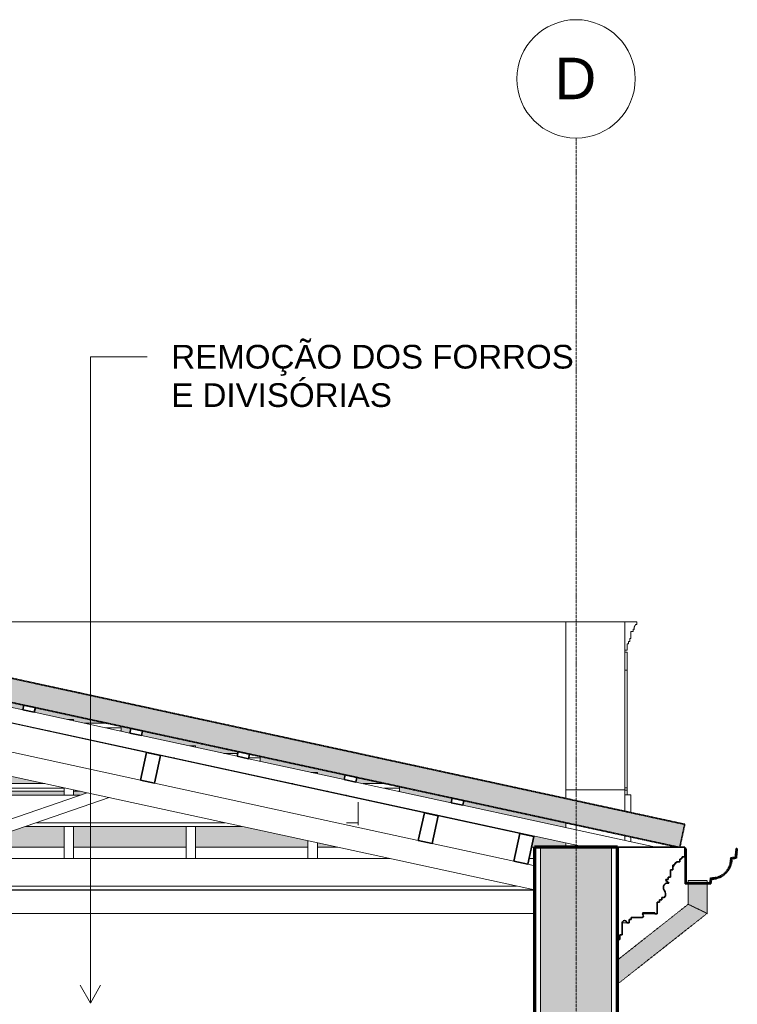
# Model space of a CAD drawing. Header units: millimetres. Extents: x -5210 to 64392, y -2302 to 8822.
# Tile 255 of 256: x 55218 to 58249, y 4665 to 8822. Entities that reach past the tile are written whole.
import ezdxf

# ---------------------------------------------------------------- set-up
doc = ezdxf.new("R2010")
doc.units = ezdxf.units.MM
doc.linetypes.add('_Tracejado médio', pattern=[4, 3, -1])
doc.linetypes.add('_Traço - ponto', pattern=[16, 12, -2, 0, -2])
for name, color, linetype, lineweight in [('A-GENM', 13, 'Continuous', 18), ('A-GLAZ-CWMG', 51, 'Continuous', 25), ('A-ROOF', 132, 'Continuous', 25), ('A-ROOF-MCUT', 132, 'Continuous', 70), ('A-ROOF-PATT', 132, 'Continuous', 25), ('A-WALL', 113, 'Continuous', 25), ('A-WALL-PATT', 111, 'Continuous', 70), ('G-ANNO-TEXT', 231, 'Continuous', 9), ('S-GRID', 1, 'Continuous', 9), ('S-GRID-IDEN', 1, 'Continuous', 9)]:
    doc.layers.add(name, color=color, linetype=linetype, lineweight=lineweight)
doc.styles.add('Arial_2', font='arial.ttf', dxfattribs={"height": 175})
doc.styles.add('Arial_3', font='arial.ttf', dxfattribs={"height": 100})

# ---------------------------------------------------------------- blocks, each defined once
blk = doc.blocks.new('Generic Models 19 - Generic Models 19-3087287-CORTE D - MANTER _ DEMOLIR')
at = {"layer": 'A-GENM'}
for p, q in [((18380, 6279.4), (18430, 6279.4)), ((18430, 6279.4), (18430, 6269.4)), ((18415, 6239.4), (18405, 6239.4)), ((18405, 6239.4), (18405, 6210)), ((18420, 6249.4), (18415, 6249.4)), ((18415, 6249.4), (18415, 6239.4)), ((18430, 6269.4), (18428.3, 6269.4)), ((18400, 6196.5), (18395, 6196.5)), ((18395, 6196.5), (18395, 6186.9)), ((18405, 6210), (18400, 6210)), ((18400, 6210), (18400, 6196.5)), ((18380, 6169.5), (18380, 6182.3)), ((18390, 6160.6), (18380, 6160.6)), ((18395, 6186.9), (18390, 6186.9)), ((18390, 6186.9), (18390, 6160.6)), ((18390, 6151.5), (18380, 6151.5)), ((18390, 6151.5), (18390, 6147)), ((18390, 6147), (18390, 6076.5)), ((18380, 6076.5), (18390, 6076.5)), ((18390, 6076.5), (18390, 5579.1)), ((18390, 5579.1), (18380, 5579.1)), ((18380, 5579.1), (18380, 5569.1)), ((18390, 5569.1), (18390, 5579.1)), ((18380, 5569.1), (18390, 5569.1)), ((18405, 5549.1), (18380, 5549.1)), ((18380, 5549.1), (18380, 5480)), ((18390, 5569.1), (18390, 5549.1)), ((18405, 5474.6), (18405, 5549.1)), ((18380, 5377.6), (18380, 5357.1)), ((18405, 5351.6), (18405, 5372.2))]:
    blk.add_line(p, q, dxfattribs=at)
blk.add_open_spline([(18428.3, 6269.4), (18427, 6268.7), (18425.2, 6267.5), (18423.3, 6265.6), (18422, 6264), (18421, 6262.3), (18420.2, 6260.6), (18419.6, 6258.7), (18419.2, 6256.9), (18419.1, 6255), (18419.2, 6252.4), (18419.6, 6250.6), (18420, 6249.4)], degree=3, knots=[0, 0, 0, 0, 0.166667, 0.25, 0.333333, 0.416667, 0.5, 0.583333, 0.666667, 0.75, 0.833333, 1, 1, 1, 1], dxfattribs=at)
blk = doc.blocks.new('Generic Models 24 - Generic Models 24-3312760-CORTE D - MANTER _ DEMOLIR')
at = {"layer": 'A-GENM', "linetype": '_Tracejado médio'}
h = blk.add_hatch(color=41, dxfattribs=at)
h.paths.add_polyline_path([(18686.9, 5068.4), (18686.9, 5173.8), (18646.9, 5173.8), (18646.9, 5087.8), (18676.6, 5073.4)], flags=0)
h.paths.add_polyline_path([(18648.3, 5178.8), (18686.9, 5178.8), (18686.9, 5188.4), (18646.9, 5188.4), (18646.9, 5178.8), (18648.1, 5178.8)], flags=0)
h = blk.add_hatch(color=41, dxfattribs=at)
h.paths.add_polyline_path([(18726.9, 5049), (18726.8, 5173.8), (18686.9, 5173.8), (18686.9, 5068.4), (18725.5, 5049.7)], flags=0)
h.paths.add_polyline_path([(18714.6, 5178.8), (18726.9, 5178.8), (18726.9, 5188.4), (18686.9, 5188.4), (18686.9, 5178.8), (18712.1, 5178.8)], flags=0)
for points in [[(18348.5, 4801.5), (18686.9, 5068.4), (18646.9, 5087.8), (18348.5, 4852.4), (18348.5, 4805.3)], [(18348.5, 4750.5), (18726.9, 5049), (18686.9, 5068.4), (18348.5, 4801.5), (18348.5, 4750.9)]]:
    blk.add_hatch(color=41, dxfattribs=at).paths.add_polyline_path(points, flags=0)
at = {"layer": 'A-GENM', "color": 30, "linetype": '_Tracejado médio'}
for p, q in [((18646.9, 5188.4), (18646.9, 5178.8)), ((18646.9, 5188.4), (18686.9, 5188.4)), ((18646.9, 5173.8), (18646.9, 5087.8)), ((18686.9, 5188.4), (18726.9, 5188.4)), ((18726.9, 5178.8), (18726.9, 5188.4)), ((18726.9, 5049), (18726.9, 5173.8)), ((18646.9, 5087.8), (18348.5, 4852.4)), ((18348.5, 4750.5), (18726.9, 5049))]:
    blk.add_line(p, q, dxfattribs=at)
for points, knots in [([(18646.9, 5087.8), (18646.9, 5087.8), (18647.8, 5087.4), (18651.9, 5085.4), (18657.2, 5082.8), (18662.5, 5080.3), (18668.3, 5077.4), (18676.4, 5073.5), (18683.4, 5070.2), (18686.9, 5068.4)], [0.5, 0.5, 0.5, 0.5, 0.5833333, 0.6666667, 0.75, 0.7916667, 0.8333333, 0.9166667, 1, 1, 1, 1]), ([(18686.9, 5068.4), (18690.4, 5066.7), (18697.4, 5063.4), (18705.5, 5059.4), (18711.3, 5056.6), (18716.6, 5054), (18721.9, 5051.4), (18726, 5049.5), (18726.9, 5049), (18726.9, 5049)], [0, 0, 0, 0, 0.0833333, 0.1666667, 0.2083333, 0.25, 0.3333333, 0.4166667, 0.5, 0.5, 0.5, 0.5])]:
    blk.add_open_spline(points, degree=3, knots=knots, dxfattribs=at)
blk = doc.blocks.new('Rectangular Mullion - 6x12 cm-3934083-CORTE D - MANTER _ DEMOLIR')
at = {"layer": 'A-GLAZ-CWMG', "lineweight": 35}
for p, q in [((16360.2, 5728.7), (16334.7, 5611.5)), ((16418.8, 5716), (16360.2, 5728.7)), ((16393.4, 5598.7), (16418.8, 5716)), ((16334.7, 5611.5), (16393.4, 5598.7))]:
    blk.add_line(p, q, dxfattribs=at)
blk = doc.blocks.new('Rectangular Mullion - 6x12 cm-3934010-CORTE D - MANTER _ DEMOLIR')
at = {"layer": 'A-GLAZ-CWMG', "lineweight": 18}
for p, q in [((14144, 5547.8), (15036, 5547.8)), ((15186, 5547.8), (16078, 5547.8)), ((17194.1, 5547.8), (17203.7, 5547.8)), ((17252.8, 5537.1), (17252.8, 5535.1)), ((17252.8, 5518.5), (17252.8, 5432)), ((12493.9, 5432), (12484.3, 5432)), ((13459.4, 5416.3), (14372.3, 5416.3)), ((14326.8, 5432), (13531.5, 5432)), ((15036, 5432), (14480.4, 5432)), ((14525.8, 5416.3), (15036, 5416.3)), ((15741.6, 5432), (15186, 5432)), ((15186, 5416.3), (15696.1, 5416.3)), ((15849.7, 5416.3), (16762.6, 5416.3)), ((16690.5, 5432), (15895.1, 5432)), ((17252.8, 5432), (17203.6, 5432)), ((17252.8, 5432), (17252.8, 5421.3))]:
    blk.add_line(p, q, dxfattribs=at)
blk = doc.blocks.new('Rectangular Mullion - 2x5 cm-4253628-CORTE D - MANTER _ DEMOLIR')
at = {"layer": 'A-GLAZ-CWMG', "lineweight": 35}
for p, q in [((17651, 5535.7), (17646.7, 5516.1)), ((17699.8, 5525.1), (17651, 5535.7)), ((17646.7, 5516.1), (17695.6, 5505.5)), ((17695.6, 5505.5), (17699.8, 5525.1))]:
    blk.add_line(p, q, dxfattribs=at)
blk = doc.blocks.new('Rectangular Mullion - 2x5 cm-3925772-CORTE D - MANTER _ DEMOLIR')
at = {"layer": 'A-GLAZ-CWMG', "lineweight": 18}
for p, q in [((14468.1, 5577.7), (14203.2, 5577.7)), ((14292.2, 5597), (14468.1, 5597)), ((14508.1, 5597), (14982.7, 5597)), ((14982.7, 5577.7), (14508.1, 5577.7)), ((15022.7, 5597), (15036, 5597)), ((15036, 5577.7), (15022.7, 5577.7)), ((15186, 5597), (15497.2, 5597)), ((15497.2, 5577.7), (15186, 5577.7)), ((15537.2, 5597), (15929.8, 5597)), ((16011.8, 5577.7), (15537.2, 5577.7)), ((16967.4, 5597), (16976.9, 5597)), ((17274.1, 5597), (17369, 5597)), ((17428.4, 5577.7), (17363.1, 5577.7)), ((17428.4, 5584.1), (17428.4, 5577.7)), ((17428.4, 5577.7), (17428.4, 5564.7)), ((14143.1, 5564.7), (14468.1, 5564.7)), ((14508.1, 5564.7), (14982.7, 5564.7)), ((15022.7, 5564.7), (15036, 5564.7)), ((15186, 5564.7), (15497.2, 5564.7)), ((15537.2, 5564.7), (16011.8, 5564.7)), ((16051.8, 5564.7), (16078.8, 5564.7)), ((17116.5, 5564.7), (17126, 5564.7)), ((17423.1, 5564.7), (17428.4, 5564.7))]:
    blk.add_line(p, q, dxfattribs=at)
blk = doc.blocks.new('Rectangular Mullion - 2x5 cm-4253647-CORTE D - MANTER _ DEMOLIR')
at = {"layer": 'A-GLAZ-CWMG', "lineweight": 35}
for p, q in [((17198.6, 5633.8), (17194.3, 5614.3)), ((17194.3, 5614.3), (17243.2, 5603.7)), ((17247.4, 5623.2), (17198.6, 5633.8)), ((17243.2, 5603.7), (17247.4, 5623.2))]:
    blk.add_line(p, q, dxfattribs=at)
blk = doc.blocks.new('Rectangular Mullion - 2x5 cm-4253648-CORTE D - MANTER _ DEMOLIR')
at = {"layer": 'A-GLAZ-CWMG', "lineweight": 35}
for p, q in [((16746.1, 5732), (16741.9, 5712.4)), ((16741.9, 5712.4), (16790.8, 5701.8)), ((16795, 5721.4), (16746.1, 5732)), ((16790.8, 5701.8), (16795, 5721.4))]:
    blk.add_line(p, q, dxfattribs=at)
blk = doc.blocks.new('Rectangular Mullion - 2x5 cm-4253649-CORTE D - MANTER _ DEMOLIR')
at = {"layer": 'A-GLAZ-CWMG', "lineweight": 35}
for p, q in [((16293.7, 5830.1), (16289.5, 5810.6)), ((16342.6, 5819.5), (16293.7, 5830.1)), ((16338.3, 5800), (16342.6, 5819.5)), ((16289.5, 5810.6), (16338.3, 5800))]:
    blk.add_line(p, q, dxfattribs=at)
blk = doc.blocks.new('Rectangular Mullion - 2x5 cm-4253650-CORTE D - MANTER _ DEMOLIR')
at = {"layer": 'A-GLAZ-CWMG', "lineweight": 35}
for p, q in [((15841.3, 5928.3), (15837.1, 5908.7)), ((15837.1, 5908.7), (15885.9, 5898.1)), ((15890.2, 5917.7), (15841.3, 5928.3)), ((15885.9, 5898.1), (15890.2, 5917.7))]:
    blk.add_line(p, q, dxfattribs=at)
blk = doc.blocks.new('Rectangular Mullion - 2x5 cm-4253657-CORTE D - MANTER _ DEMOLIR')
at = {"layer": 'A-GLAZ-CWMG', "lineweight": 18}
for p, q in [((13439, 5705.3), (13390.3, 5705.3)), ((13508.8, 5724.6), (13532.5, 5724.6)), ((13753.7, 5705.3), (13744.2, 5705.3)), ((13833.2, 5724.6), (13842.7, 5724.6)), ((14982.7, 5705.3), (14791.4, 5705.3)), ((14880.4, 5724.6), (14982.7, 5724.6)), ((15022.7, 5724.6), (15036, 5724.6)), ((15036, 5705.3), (15022.7, 5705.3)), ((15186, 5724.6), (15341.6, 5724.6)), ((15430.6, 5705.3), (15186, 5705.3)), ((16379.3, 5724.6), (16388.8, 5724.6)), ((16477.8, 5705.3), (16468.3, 5705.3)), ((16685.9, 5724.6), (16744.5, 5724.6)), ((16780.2, 5724.6), (16780.8, 5724.6)), ((16840.2, 5705.3), (16791.5, 5705.3)), ((16840.2, 5711.7), (16840.2, 5705.3)), ((16840.2, 5705.3), (16840.2, 5692.3)), ((13684.1, 5692.3), (13693.7, 5692.3)), ((14731.3, 5692.3), (14982.7, 5692.3)), ((15022.7, 5692.3), (15036, 5692.3)), ((15186, 5692.3), (15490.7, 5692.3)), ((16835, 5692.3), (16840.2, 5692.3))]:
    blk.add_line(p, q, dxfattribs=at)
blk = doc.blocks.new('Rectangular Mullion - 2x5 cm-3925777-CORTE D - MANTER _ DEMOLIR')
at = {"layer": 'A-GLAZ-CWMG', "lineweight": 18}
for p, q in [((15889.6, 5832.9), (15880.1, 5832.9)), ((15940.2, 5819.9), (15949.7, 5819.9)), ((16097.8, 5852.2), (16192.7, 5852.2)), ((16252.1, 5832.9), (16186.8, 5832.9)), ((16246.9, 5819.9), (16252.1, 5819.9)), ((16252.1, 5839.3), (16252.1, 5832.9)), ((16252.1, 5832.9), (16252.1, 5819.9))]:
    blk.add_line(p, q, dxfattribs=at)
blk = doc.blocks.new('Rectangular Mullion - 6x12 cm-3934020-CORTE D - MANTER _ DEMOLIR')
at = {"layer": 'A-GLAZ-CWMG', "lineweight": 18}
for p, q in [((12833.8, 5280.6), (14766.4, 5280.6)), ((14920, 5280.6), (15036, 5280.6)), ((15186, 5280.6), (15302, 5280.6)), ((15455.5, 5280.6), (17388.2, 5280.6)), ((17975.1, 5280.6), (17998.5, 5280.6)), ((15036, 5164.7), (12303.5, 5164.7)), ((17922.2, 5164.7), (15186, 5164.7)), ((12303.5, 5149.1), (15036, 5149.1)), ((15186, 5149.1), (17994.3, 5149.1))]:
    blk.add_line(p, q, dxfattribs=at)
blk = doc.blocks.new('Rectangular Mullion - 4x6_3-3931011-CORTE D - MANTER _ DEMOLIR')
at = {"layer": 'A-GLAZ-CWMG', "lineweight": 18}
for p, q in [((15093.4, 6005.6), (15106.8, 6067.2)), ((15106.8, 6067.2), (15384.6, 6006.9)), ((18213.6, 5328.7), (15093.4, 6005.6)), ((15433.5, 5996.3), (15837.1, 5908.8)), ((15885.9, 5898.2), (16289.5, 5810.6)), ((16338.3, 5800), (16741.9, 5712.5)), ((16790.8, 5701.9), (17194.3, 5614.3)), ((17243.2, 5603.7), (17646.7, 5516.1)), ((17695.6, 5505.5), (18510.7, 5328.7)), ((18587.1, 5247.7), (18582.3, 5248.7)), ((18589.2, 5257.4), (18587.1, 5247.7))]:
    blk.add_line(p, q, dxfattribs=at)
blk = doc.blocks.new('Rectangular Mullion - 4x6_3-3925235-CORTE D - MANTER _ DEMOLIR')
at = {"layer": 'A-GLAZ-CWMG', "lineweight": 18}
for p, q in [((17061, 5644.4), (17055.6, 5644.4)), ((17081, 5644.4), (17061, 5644.4)), ((17081, 5638.9), (17081, 5644.4)), ((17041, 5581), (17041, 5583.1)), ((17081, 5572.4), (17081, 5574.4)), ((17041, 5280.6), (17041, 5355.9)), ((17081, 5280.6), (17081, 5347.2))]:
    blk.add_line(p, q, dxfattribs=at)
blk = doc.blocks.new('Rectangular Mullion - 4x6_3-3931023-CORTE D - MANTER _ DEMOLIR')
at = {"layer": 'A-GLAZ-CWMG', "lineweight": 18}
for p, q in [((16546.4, 5756), (16541.1, 5756)), ((16566.4, 5756), (16546.4, 5756)), ((16566.4, 5750.5), (16566.4, 5756)), ((16526.4, 5692.7), (16526.4, 5694.7)), ((16566.4, 5684), (16566.4, 5686.1)), ((16526.4, 5280.6), (16526.4, 5416.3)), ((16566.4, 5280.6), (16566.4, 5416.3))]:
    blk.add_line(p, q, dxfattribs=at)
blk = doc.blocks.new('Rectangular Mullion - 4x6_3-3931024-CORTE D - MANTER _ DEMOLIR')
at = {"layer": 'A-GLAZ-CWMG', "lineweight": 18}
for p, q in [((16031.8, 5867.7), (16026.5, 5867.7)), ((16051.8, 5867.7), (16031.8, 5867.7)), ((16051.8, 5862.2), (16051.8, 5867.7)), ((16011.8, 5804.3), (16011.8, 5806.4)), ((16051.8, 5795.6), (16051.8, 5797.7)), ((16011.8, 5547.8), (16011.8, 5579.2)), ((16051.8, 5547.8), (16051.8, 5570.5)), ((16011.8, 5280.6), (16011.8, 5416.3)), ((16051.8, 5280.6), (16051.8, 5416.3))]:
    blk.add_line(p, q, dxfattribs=at)
blk = doc.blocks.new('Rectangular Mullion - 6x12 cm-4082038-CORTE D - MANTER _ DEMOLIR')
at = {"layer": 'A-GLAZ-CWMG', "lineweight": 35}
for p, q in [((17532.9, 5474.3), (17507.4, 5357)), ((17591.5, 5461.6), (17532.9, 5474.3)), ((17566.1, 5344.3), (17591.5, 5461.6)), ((17507.4, 5357), (17566.1, 5344.3))]:
    blk.add_line(p, q, dxfattribs=at)
blk = doc.blocks.new('Rectangular Mullion - 6x12 cm 2-4082042-CORTE D - MANTER _ DEMOLIR')
at = {"layer": 'A-GLAZ-CWMG', "lineweight": 18}
blk.add_line((17936.7, 5386.7), (17598.4, 5460.1), dxfattribs=at)
blk = doc.blocks.new('Rectangular Mullion - 6x12 cm 2-3934093-CORTE D - MANTER _ DEMOLIR')
at = {"layer": 'A-GLAZ-CWMG', "lineweight": 18}
for p, q in [((16360.2, 5728.7), (15253, 5968.9)), ((16425.7, 5714.5), (16418.8, 5716))]:
    blk.add_line(p, q, dxfattribs=at)
blk = doc.blocks.new('Rectangular Mullion - 6x12 cm 2-4082034-CORTE D - MANTER _ DEMOLIR')
at = {"layer": 'A-GLAZ-CWMG', "lineweight": 18}
for p, q in [((17532.9, 5474.3), (16425.7, 5714.5)), ((17598.4, 5460.1), (17591.5, 5461.6))]:
    blk.add_line(p, q, dxfattribs=at)
blk = doc.blocks.new('Rectangular Mullion - 6x12 cm-4082041-CORTE D - MANTER _ DEMOLIR')
at = {"layer": 'A-GLAZ-CWMG', "lineweight": 35}
for p, q in [((17936.7, 5386.7), (17911.3, 5269.4)), ((17995.3, 5374), (17936.7, 5386.7)), ((17969.9, 5256.7), (17995.3, 5374)), ((17911.3, 5269.4), (17969.9, 5256.7))]:
    blk.add_line(p, q, dxfattribs=at)
blk = doc.blocks.new('tesoura10 - tesoura-4089500-CORTE D - MANTER _ DEMOLIR')
at = {"layer": 'A-GENM'}
for p, q in [((15106.6, 6066.3), (15036, 6066.3)), ((15036, 6066.3), (15036, 6050)), ((15186, 6066.3), (15115.4, 6066.3)), ((15186, 6050), (15186, 6066.3)), ((15036, 5985.5), (15036, 5859.6)), ((15186, 5976.4), (15186, 5985.5)), ((15186, 5860.7), (15159.9, 5764)), ((14959, 5844), (13844.9, 5602.3)), ((15035.7, 5860.6), (15017.6, 5856.7)), ((15060, 5763.6), (15035.7, 5860.6)), ((16334.7, 5611.5), (15220.6, 5853.2)), ((12303.5, 5165.5), (15060, 5763.6)), ((15036, 5758.4), (15036, 5147.8)), ((15159.9, 5764), (17998.5, 5148.2)), ((15186, 5147.8), (15186, 5758.4)), ((13786.3, 5589.6), (12672.2, 5347.9)), ((17507.4, 5357), (16393.4, 5598.7)), ((14019.4, 5537.8), (15036, 5187.8)), ((15036, 5240.7), (14113.6, 5558.3)), ((16108.4, 5558.3), (15186, 5240.7)), ((15186, 5187.8), (16202.6, 5537.8)), ((12613.6, 5335.1), (12303.5, 5267.9)), ((17911.3, 5269.4), (17566.1, 5344.3)), ((15036, 5187.8), (15036, 5240.7)), ((15186, 5240.7), (15186, 5187.8)), ((17998.5, 5250.5), (17969.9, 5256.7)), ((17998.5, 5147.8), (12303.5, 5147.8)), ((15036, 5147.8), (15186, 5147.8))]:
    blk.add_line(p, q, dxfattribs=at)
blk = doc.blocks.new('ORNAMENTO SUPERIOR - ORNAMENTO SUPERIOR-4323885-CORTE D - MANTER _ DEMOLIR')
at = {"layer": 'A-GENM', "lineweight": 35}
for p, q in [((18632.3, 5328.7), (18348.2, 5328.7)), ((18348.2, 5328.7), (18348.2, 4938.7)), ((18632.3, 5287.4), (18632.3, 5328.7)), ((18617.3, 5277.4), (18617.3, 5282.4)), ((18617.3, 5282.4), (18622.3, 5282.4)), ((18622.3, 5287.4), (18632.3, 5287.4)), ((18622.3, 5282.4), (18622.3, 5287.4)), ((18582.3, 5232.4), (18582.3, 5252.4)), ((18582.3, 5252.4), (18587.3, 5252.4)), ((18587.3, 5252.4), (18587.3, 5257.4)), ((18587.3, 5257.4), (18592.3, 5257.4)), ((18592.3, 5257.4), (18592.3, 5262.4)), ((18592.3, 5262.4), (18597.3, 5262.4)), ((18597.3, 5262.4), (18597.3, 5267.4)), ((18597.3, 5267.4), (18612.3, 5267.4)), ((18612.3, 5267.4), (18612.3, 5277.4)), ((18612.3, 5277.4), (18617.3, 5277.4)), ((18562.3, 5192.4), (18562.3, 5202.4)), ((18562.3, 5202.4), (18572.3, 5202.4)), ((18572.3, 5202.4), (18572.3, 5232.4)), ((18572.3, 5232.4), (18582.3, 5232.4)), ((18552.3, 5187.4), (18552.3, 5192.4)), ((18552.3, 5192.4), (18562.3, 5192.4)), ((18566, 5176.7), (18552.3, 5187.4)), ((18536.2, 5106.7), (18536.2, 5116.7)), ((18536.2, 5116.7), (18546.2, 5116.7)), ((18516.2, 5046.7), (18516.2, 5096.7)), ((18516.2, 5096.7), (18526.2, 5096.7)), ((18526.2, 5096.7), (18526.2, 5106.7)), ((18526.2, 5106.7), (18536.2, 5106.7)), ((18406.2, 5023.7), (18406.2, 5031.7)), ((18406.2, 5031.7), (18452.1, 5031.7)), ((18456.2, 5051.7), (18506.2, 5051.7)), ((18506.2, 5051.7), (18506.2, 5046.7)), ((18506.2, 5046.7), (18516.2, 5046.7)), ((18368.2, 4958.7), (18368.2, 5009.1)), ((18388.2, 5008.7), (18398.2, 5008.7)), ((18398.2, 5008.7), (18398.2, 5023.7)), ((18398.2, 5023.7), (18406.2, 5023.7)), ((18358.2, 4938.7), (18358.2, 4958.7)), ((18358.2, 4958.7), (18368.2, 4958.7)), ((18348.2, 4938.7), (18358.2, 4938.7))]:
    blk.add_line(p, q, dxfattribs=at)
at = {"layer": 'A-GENM'}
for p, q in [((18506.2, 5046.7), (18454.2, 5046.7)), ((18388.2, 5008.7), (18368.1, 5008.7))]:
    blk.add_line(p, q, dxfattribs=at)
at = {"layer": 'A-GENM', "lineweight": 35}
for centre, radius, start, end in [((18561.2, 5158.3), 19, 75.4597, 214.5403), ((18529.3, 5131.7), 22.6, 318.2336, 44.1403), ((18452.1, 5037.5), 5.84, 270, 45.4596), ((18461.7, 5046.7), 7.42, 137.6422, 222.3578), ((18378.2, 5009.1), 10, 357.1773, 180)]:
    blk.add_arc(centre, radius, start, end, dxfattribs=at)
at = {"layer": 'A-GENM'}
blk.add_open_spline([(18545.5, 5147.5), (18546.9, 5146.1), (18549.1, 5143.1), (18551.3, 5137.8), (18552.2, 5132.2), (18551.6, 5126.5), (18549.6, 5121.2), (18547.5, 5118.1), (18546.2, 5116.7)], degree=3, dxfattribs=at)
blk.add_open_spline([(18456.2, 5041.7), (18456.5, 5041.3), (18457.1, 5040.6), (18457.7, 5039.3), (18458, 5038), (18457.9, 5036.6), (18457.6, 5035.5), (18457.2, 5034.7), (18456.8, 5034.1), (18456.4, 5033.5), (18455.9, 5033.1), (18455.3, 5032.6), (18454.8, 5032.3), (18454.1, 5032), (18453.2, 5031.7), (18452.6, 5031.7), (18452.1, 5031.7)], degree=3, knots=[0, 0, 0, 0, 0.1, 0.2, 0.3, 0.4, 0.5, 0.55, 0.6, 0.65, 0.7, 0.75, 0.8, 0.85, 0.9, 1, 1, 1, 1], dxfattribs=at)
blk = doc.blocks.new('Grid - Head Grid-11506-CORTE D - MANTER _ DEMOLIR')
at = {"layer": 'S-GRID-IDEN'}
blk.add_circle((673.5, 8571.9), 250, dxfattribs=at)

msp = doc.modelspace()

# ---------------------------------------------------------------- hatches: boundary and pattern name
at = {"layer": 'A-ROOF-PATT', "lineweight": 18}
msp.add_hatch(color=21, dxfattribs=at).paths.add_polyline_path([(58005.971, 5328.7), (58026.908, 5425.206), (54505.434, 6189.197), (50983.96, 5425.206), (51004.897, 5328.7), (51010.785, 5328.7), (54505.434, 6086.871), (58000.083, 5328.7)], flags=0)
at = {"layer": 'A-ROOF-PATT'}
h = msp.add_hatch(color=254, dxfattribs=at)
h.paths.add_polyline_path([(52450.299, 5328.765), (52833.403, 5328.765), (52833.403, 5411.88), (52473.208, 5333.735)], flags=0)
h.paths.add_polyline_path([(54726.539, 5328.765), (54836.317, 5328.765), (54891.688, 5347.831), (54891.688, 5416.314), (54580.434, 5416.314), (54580.434, 5328.765), (54632.65, 5328.765)], flags=0)
h.paths.add_polyline_path([(54989.894, 5328.765), (55406.259, 5328.765), (55406.259, 5416.314), (55244.157, 5416.314), (55008.205, 5335.07)], flags=0)
h.paths.add_polyline_path([(54430.434, 5328.765), (54430.434, 5416.314), (54417.117, 5416.314), (54417.117, 5328.765)], flags=0)
h.paths.add_polyline_path([(54377.117, 5328.765), (54377.117, 5416.314), (53920.289, 5416.314), (54174.551, 5328.765), (54350.984, 5328.765)], flags=0)
h.paths.add_polyline_path([(54020.973, 5328.765), (53902.545, 5369.543), (53902.545, 5328.765), (53975.428, 5328.765)], flags=0)
h.paths.add_polyline_path([(53862.545, 5328.765), (53862.545, 5383.316), (53766.711, 5416.314), (53387.974, 5416.314), (53387.974, 5328.765), (53787.651, 5328.765)], flags=0)
h.paths.add_polyline_path([(55446.259, 5328.765), (55920.83, 5328.765), (55920.83, 5416.314), (55446.259, 5416.314), (55446.259, 5340.862)], flags=0)
h.paths.add_polyline_path([(55960.83, 5328.765), (56435.401, 5328.765), (56435.401, 5355.92), (56157.025, 5416.314), (55960.83, 5416.314), (55960.83, 5340.862)], flags=0)
h.paths.add_polyline_path([(56475.401, 5328.765), (56560.569, 5328.765), (56475.401, 5347.242), (56475.401, 5340.862)], flags=0)
h.paths.add_polyline_path([(57379.982, 5328.765), (57524.463, 5328.765), (57524.463, 5346.83), (56647.283, 5537.136), (56647.283, 5535.07), (57389.792, 5373.981), (57382.607, 5340.862)], flags=0)
h.paths.add_polyline_path([(53347.974, 5328.765), (53347.974, 5416.314), (52873.403, 5416.314), (52873.403, 5328.765), (53318.207, 5328.765)], flags=0)
h.paths.add_polyline_path([(54931.688, 5361.604), (55090.579, 5416.314), (54931.688, 5416.314), (54931.688, 5410.785)], flags=0)
h.paths.add_polyline_path([(57524.463, 5411.296), (57524.463, 5431.887), (56822.824, 5584.109), (56822.824, 5564.655), (56817.584, 5564.655), (57041.176, 5516.146), (57045.412, 5535.672), (57094.276, 5525.072), (57090.127, 5505.526), (57460.346, 5425.206)], flags=0)
h.paths.add_polyline_path([(53538.41, 5547.806), (53862.545, 5547.806), (53862.545, 5564.655), (53537.59, 5564.655), (53508.074, 5558.251)], flags=0)
h.paths.add_polyline_path([(56588.58, 5547.806), (56598.104, 5547.806), (56520.442, 5564.655), (56510.917, 5564.655)], flags=0)
h.paths.add_polyline_path([(55406.259, 5547.806), (55406.259, 5564.655), (54931.688, 5564.655), (54931.688, 5547.806), (55102.094, 5547.806)], flags=0)
h.paths.add_polyline_path([(54350.984, 5547.806), (54377.117, 5547.806), (54377.117, 5564.655), (53902.545, 5564.655), (53902.545, 5547.806), (53975.428, 5547.806)], flags=0)
h.paths.add_polyline_path([(54430.434, 5547.806), (54430.434, 5564.655), (54417.117, 5564.655), (54417.117, 5547.806)], flags=0)
h.paths.add_polyline_path([(55446.259, 5547.806), (55472.458, 5547.806), (55502.794, 5558.251), (55473.278, 5564.655), (55446.259, 5564.655), (55446.259, 5558.251)], flags=0)
h.paths.add_polyline_path([(54891.688, 5547.806), (54891.688, 5564.655), (54580.434, 5564.655), (54580.434, 5547.806), (54726.539, 5547.806)], flags=0)
h.paths.add_polyline_path([(54417.117, 5596.997), (54430.434, 5596.997), (54430.434, 5692.254), (54417.117, 5692.254), (54417.117, 5690.478)], flags=0)
h.paths.add_polyline_path([(56371.368, 5596.997), (55960.83, 5686.064), (55960.83, 5683.997), (56361.843, 5596.997)], flags=0)
h.paths.add_polyline_path([(54580.434, 5596.997), (54891.688, 5596.997), (54891.688, 5690.832), (54885.133, 5692.254), (54580.434, 5692.254), (54580.434, 5690.478)], flags=0)
h.paths.add_polyline_path([(54377.117, 5596.997), (54377.117, 5692.254), (54125.735, 5692.254), (53902.545, 5643.833), (53902.545, 5596.997), (54350.984, 5596.997)], flags=0)
h.paths.add_polyline_path([(53686.664, 5596.997), (53862.545, 5596.997), (53862.545, 5635.155), (53719.624, 5604.148)], flags=0)
h.paths.add_polyline_path([(56668.51, 5596.997), (56763.418, 5596.997), (56234.679, 5711.708), (56234.679, 5692.254), (56229.439, 5692.254), (56450.069, 5644.388), (56475.401, 5644.388), (56475.401, 5638.892), (56588.757, 5614.299), (56592.993, 5633.826), (56641.856, 5623.225), (56637.707, 5603.679), (56647.283, 5601.602)], flags=0)
h.paths.add_polyline_path([(54931.688, 5596.997), (55323.049, 5597.247), (54931.688, 5682.154)], flags=0)
h.paths.add_polyline_path([(53008.54, 5674.994), (53088.096, 5692.254), (53078.571, 5692.254), (53008.54, 5677.061)], flags=0)
h.paths.add_polyline_path([(54420.688, 5724.596), (54430.434, 5724.596), (54430.434, 5729.113), (54417.117, 5729.113), (54417.117, 5724.596)], flags=0)
h.paths.add_polyline_path([(53237.169, 5724.596), (53257.992, 5729.113), (53248.467, 5729.113), (53227.645, 5724.596)], flags=0)
h.paths.add_polyline_path([(54377.117, 5724.596), (54377.117, 5729.113), (54295.631, 5729.113), (54274.809, 5724.596), (54360.487, 5724.596)], flags=0)
h.paths.add_polyline_path([(55773.698, 5724.596), (55783.223, 5724.596), (55446.259, 5797.701), (55446.259, 5795.635), (55754.614, 5728.736)], flags=0)
h.paths.add_polyline_path([(56136.333, 5724.596), (56138.972, 5724.596), (56140.574, 5731.979), (55646.534, 5839.307), (55646.534, 5819.853), (55641.294, 5819.853), (55683.918, 5810.606), (55688.154, 5830.132), (55737.018, 5819.531), (55732.869, 5799.986), (55935.498, 5756.025), (55960.83, 5756.025), (55960.83, 5750.529), (56080.365, 5724.596)], flags=0)
h.paths.add_polyline_path([(54621.985, 5724.596), (54736.059, 5724.596), (54715.237, 5729.113), (54580.434, 5729.113), (54580.434, 5724.596)], flags=0)
h.paths.add_polyline_path([(52903.218, 5724.596), (52926.95, 5724.596), (52926.95, 5729.113), (52903.218, 5729.113)], flags=0)
h.paths.add_polyline_path([(55406.259, 5804.313), (55406.259, 5806.379), (55344.152, 5819.853), (55334.627, 5819.853), (55394.608, 5806.84)], flags=0)
h.paths.add_polyline_path([(55492.22, 5852.195), (55587.128, 5852.195), (55058.389, 5966.906), (55058.389, 5947.453), (55053.149, 5947.453), (55231.499, 5908.759), (55235.735, 5928.286), (55284.598, 5917.685), (55280.449, 5898.139), (55420.927, 5867.662), (55446.259, 5867.662), (55446.259, 5862.167), (55453.082, 5860.686)], flags=0)
h.paths.add_polyline_path([(55146.791, 5860.605), (55155.94, 5860.686), (54931.688, 5909.338), (54931.688, 5907.272), (55146.416, 5860.686)], flags=0)
h.paths.add_polyline_path([(54891.688, 5915.95), (54891.688, 5918.016), (54756.006, 5947.453), (54746.482, 5947.453), (54880.037, 5918.478)], flags=0)
h.paths.add_polyline_path([(54184.922, 5930.213), (54222.441, 5938.353), (54217.679, 5939.386), (54184.922, 5932.279)], flags=0)
h.paths.add_polyline_path([(53902.545, 5941.078), (53928.334, 5941.078), (53957.719, 5947.453), (53902.545, 5947.453)], flags=0)
h.paths.add_polyline_path([(54581.165, 5979.795), (54581.895, 5983.16), (54597.408, 5979.795), (54606.933, 5979.795), (54580.434, 5985.544), (54580.434, 5979.795)], flags=0)
h.paths.add_polyline_path([(54904.075, 5979.795), (54998.983, 5979.795), (54505.434, 6086.726), (54458.314, 6076.503), (54505.768, 6066.353), (54509.674, 6067.201), (54509.874, 6066.281), (54580.434, 6066.281), (54580.434, 6050.009), (54779.079, 6006.913), (54783.316, 6026.439), (54832.179, 6015.838), (54828.03, 5996.293), (54832.179, 5995.393)], flags=0)
h.paths.add_polyline_path([(54031.423, 5979.795), (54021.988, 5981.841), (54012.554, 5979.795)], flags=0)
h.paths.add_polyline_path([(54352.1, 6033.015), (54356.863, 6034.048), (54309.743, 6044.27), (54304.981, 6043.237), (54350.984, 6033.257)], flags=0)
at = {"layer": 'A-ROOF-PATT', "lineweight": 18}
h = msp.add_hatch(color=21, dxfattribs=at)
h.paths.add_polyline_path([(58059.591, 5173.798), (58136.84, 5173.798), (58140.313, 5193.494), (58166.748, 5197.679), (58190.598, 5209.826), (58209.53, 5228.746), (58221.691, 5252.588), (58225.893, 5279.021), (58245.448, 5282.469), (58248.922, 5322.173), (58243.941, 5322.609), (58240.801, 5286.726), (58220.788, 5283.198), (58217.675, 5256.529), (58205.973, 5232.363), (58186.981, 5213.384), (58162.807, 5201.698), (58136.136, 5198.603), (58132.644, 5178.798), (58033.341, 5178.798), (58033.341, 5322.738), (58028.341, 5322.738), (58028.341, 5173.798)], flags=0)
h.paths.add_polyline_path([(50982.526, 5173.798), (50982.526, 5322.738), (50977.526, 5322.738), (50977.526, 5178.798), (50878.223, 5178.798), (50874.731, 5198.603), (50848.06, 5201.698), (50823.887, 5213.384), (50804.895, 5232.363), (50793.193, 5256.529), (50790.08, 5283.198), (50770.066, 5286.726), (50766.927, 5322.609), (50761.946, 5322.173), (50765.42, 5282.469), (50784.975, 5279.021), (50789.176, 5252.588), (50801.338, 5228.746), (50820.269, 5209.826), (50844.119, 5197.679), (50870.555, 5193.494), (50874.028, 5173.798), (50970.987, 5173.798)], flags=0)
at = {"layer": 'A-WALL-PATT'}
msp.add_hatch(color=256, dxfattribs=at).paths.add_polyline_path([(57717.934, -140), (57717.934, 5328.7), (57417.934, 5328.7), (57417.934, -140)], flags=0)

# ---------------------------------------------------------------- linework, layer by layer
at = {"layer": 'A-ROOF', "color": 40, "linetype": '_Tracejado médio', "lineweight": 35}
for p, q in [((58026.908, 5425.206), (54505.434, 6189.197)), ((54505.434, 6086.871), (58000.083, 5328.7)), ((58005.971, 5328.7), (58026.908, 5425.206)), ((58000.083, 5328.7), (58005.971, 5328.7))]:
    msp.add_line(p, q, dxfattribs=at)
at = {"layer": 'A-ROOF', "color": 30, "linetype": '_Tracejado médio', "lineweight": 18}
for p, q in [((54989.894, 5328.765), (55406.259, 5328.765)), ((55446.259, 5328.765), (55920.83, 5328.765)), ((55960.83, 5328.765), (56435.401, 5328.765)), ((56475.401, 5328.765), (56560.569, 5328.765)), ((57379.982, 5328.765), (57524.463, 5328.765))]:
    msp.add_line(p, q, dxfattribs=at)
at = {"layer": 'A-ROOF-MCUT', "color": 40, "linetype": '_Tracejado médio', "lineweight": 35}
for p, q in [((58033.341, 5322.738), (58028.341, 5322.738)), ((58028.341, 5322.738), (58028.341, 5173.798)), ((58033.341, 5178.798), (58033.341, 5322.738)), ((58243.941, 5322.609), (58240.801, 5286.726)), ((58248.922, 5322.173), (58243.941, 5322.609)), ((58245.448, 5282.469), (58248.922, 5322.173)), ((58240.801, 5286.726), (58220.788, 5283.198)), ((58225.893, 5279.021), (58245.448, 5282.469)), ((58136.136, 5198.603), (58132.644, 5178.798)), ((58028.341, 5173.798), (58136.84, 5173.798)), ((58132.644, 5178.798), (58033.341, 5178.798)), ((58136.84, 5173.798), (58140.313, 5193.494))]:
    msp.add_line(p, q, dxfattribs=at)
for radius, start, end in [(80.58, 267.02908, 2.932944), (85.58, 270, 359.963964)]:
    msp.add_arc((58140.313, 5279.074), radius, start, end, dxfattribs=at)
at = {"layer": 'A-WALL', "lineweight": 18}
for p, q in [((57774.463, 6279.361), (54089.843, 6279.361)), ((57524.463, 5534.213), (57524.463, 6279.361)), ((57774.463, 6279.361), (57774.463, 6182.348)), ((57774.463, 6169.484), (57774.463, 5578.037)), ((57774.463, 5570.6), (57524.463, 5570.6)), ((57774.463, 5570.6), (57774.463, 5479.975)), ((57524.463, 5411.296), (57524.463, 5431.887)), ((57774.463, 5377.649), (57774.463, 5357.058)), ((57395.434, -140), (57395.434, 5328.7)), ((57417.934, -140), (57417.934, 5328.7)), ((57524.463, 5328.7), (57524.463, 5346.83)), ((57717.934, -140), (57717.934, 5328.7)), ((57740.434, -140), (57740.434, 5328.7)), ((57392.934, 5048.7), (51697.934, 5048.7))]:
    msp.add_line(p, q, dxfattribs=at)
at = {"layer": 'A-WALL', "lineweight": 70}
for p, q in [((57742.934, 5328.7), (57392.934, 5328.7)), ((57392.934, 5328.7), (57392.934, 870)), ((57742.934, 152.377), (57742.934, 5328.7))]:
    msp.add_line(p, q, dxfattribs=at)
at = {"layer": 'G-ANNO-TEXT', "color": 7}
for p, q in [((55516.997, 7399.185), (55757.121, 7399.185)), ((55516.997, 4670.779), (55516.997, 7399.185)), ((55516.997, 4670.779), (55473.696, 4745.779)), ((55516.997, 4670.779), (55560.298, 4745.779))]:
    msp.add_line(p, q, dxfattribs=at)
at = {"layer": 'S-GRID', "linetype": '_Traço - ponto'}
msp.add_line((57567.934, -2301.558), (57567.934, 8321.869), dxfattribs=at)

# ---------------------------------------------------------------- block references
at = {"layer": 'A-GENM'}
for name in ['Generic Models 19 - Generic Models 19-3087287-CORTE D - MANTER _ DEMOLIR', 'tesoura10 - tesoura-4089500-CORTE D - MANTER _ DEMOLIR', 'ORNAMENTO SUPERIOR - ORNAMENTO SUPERIOR-4323885-CORTE D - MANTER _ DEMOLIR']:
    msp.add_blockref(name, (39394.442, 0), dxfattribs=at)
at = {"layer": 'A-GENM', "color": 30, "linetype": '_Tracejado médio'}
msp.add_blockref('Generic Models 24 - Generic Models 24-3312760-CORTE D - MANTER _ DEMOLIR', (39394.442, 0), dxfattribs=at)
at = {"layer": 'A-GLAZ-CWMG', "lineweight": 18}
for name in ['Rectangular Mullion - 4x6_3-3931011-CORTE D - MANTER _ DEMOLIR', 'Rectangular Mullion - 6x12 cm 2-3934093-CORTE D - MANTER _ DEMOLIR', 'Rectangular Mullion - 2x5 cm-4253650-CORTE D - MANTER _ DEMOLIR', 'Rectangular Mullion - 4x6_3-3931024-CORTE D - MANTER _ DEMOLIR', 'Rectangular Mullion - 2x5 cm-3925777-CORTE D - MANTER _ DEMOLIR', 'Rectangular Mullion - 2x5 cm-4253649-CORTE D - MANTER _ DEMOLIR', 'Rectangular Mullion - 4x6_3-3931023-CORTE D - MANTER _ DEMOLIR', 'Rectangular Mullion - 2x5 cm-4253657-CORTE D - MANTER _ DEMOLIR', 'Rectangular Mullion - 6x12 cm-3934083-CORTE D - MANTER _ DEMOLIR', 'Rectangular Mullion - 6x12 cm 2-4082034-CORTE D - MANTER _ DEMOLIR', 'Rectangular Mullion - 2x5 cm-4253648-CORTE D - MANTER _ DEMOLIR', 'Rectangular Mullion - 4x6_3-3925235-CORTE D - MANTER _ DEMOLIR', 'Rectangular Mullion - 2x5 cm-4253647-CORTE D - MANTER _ DEMOLIR', 'Rectangular Mullion - 2x5 cm-3925772-CORTE D - MANTER _ DEMOLIR', 'Rectangular Mullion - 6x12 cm-3934010-CORTE D - MANTER _ DEMOLIR', 'Rectangular Mullion - 2x5 cm-4253628-CORTE D - MANTER _ DEMOLIR', 'Rectangular Mullion - 6x12 cm-4082038-CORTE D - MANTER _ DEMOLIR', 'Rectangular Mullion - 6x12 cm 2-4082042-CORTE D - MANTER _ DEMOLIR', 'Rectangular Mullion - 6x12 cm-4082041-CORTE D - MANTER _ DEMOLIR', 'Rectangular Mullion - 6x12 cm-3934020-CORTE D - MANTER _ DEMOLIR']:
    msp.add_blockref(name, (39394.442, 0), dxfattribs=at)
at = {"layer": 'S-GRID-IDEN'}
msp.add_blockref('Grid - Head Grid-11506-CORTE D - MANTER _ DEMOLIR', (56894.442, 0), dxfattribs=at)

# ---------------------------------------------------------------- texts
at = {"layer": 'G-ANNO-TEXT', "color": 7, "char_height": 100, "attachment_point": 1, "style": 'Arial_3'}
for s, insert, width in [('REMOÇÃO DOS FORROS ', (55858.721, 7449.185), 2112.44656), ('E DIVISÓRIAS', (55858.721, 7287.128), 1154.43)]:
    msp.add_mtext(s, dxfattribs=dict(at, insert=insert, width=width))
at = {"layer": 'S-GRID-IDEN', "insert": (57476.873, 8661.24), "char_height": 175, "width": 216.45562, "attachment_point": 1, "style": 'Arial_2'}
msp.add_mtext('D', dxfattribs=at)

doc.saveas('drawing.dxf')
